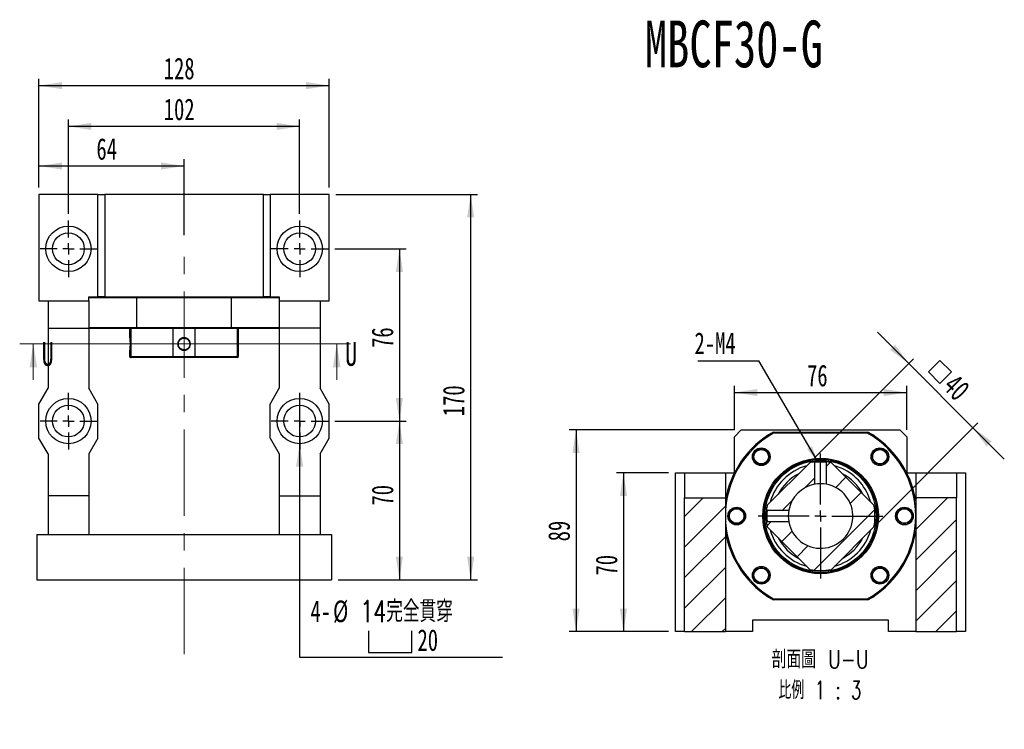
# Model space of a CAD drawing. Header units: millimetres. Extents: x 27 to 275, y 8 to 200.
# Tile 3 of 8: x 33 to 178, y 95 to 200. Entities that reach past the tile are written whole.
import ezdxf

# ---------------------------------------------------------------- set-up
doc = ezdxf.new("R2010")
doc.units = ezdxf.units.MM
doc.linetypes.add('CENTERX2', pattern=[20.32, 12.7, -2.54, 2.54, -2.54])
doc.layers.add('圖層0', color=7, linetype='Continuous')
doc.styles.add('SLDTEXTSTYLE0', font='TXT', dxfattribs={"width": 0.7})
doc.styles.add('SLDTEXTSTYLE1', font='TXT', dxfattribs={"width": 0.7, "bigfont": 'bigfont'})
doc.styles.add('SLDTEXTSTYLE3', font='TXT', dxfattribs={"width": 0.75})
doc.styles.add('SLDTEXTSTYLE4', font='TXT', dxfattribs={"width": 0.75, "bigfont": 'bigfont'})
doc.styles.add('SLDTEXTSTYLE5', font='TXT', dxfattribs={"width": 0.65625, "bigfont": 'bigfont'})
doc.dimstyles.new('SLDDIMSTYLE2', dxfattribs={"dimtxt": 0.18, "dimasz": 2.5, "dimexe": 0, "dimexo": 0.0625, "dimgap": 0, "dimtad": 0, "dimtih": 1, "dimtoh": 1, "dimdec": 0, "dimrnd": 1e-09, "dimzin": 0, "dimdsep": 46, "dimtxsty": 'Standard', "dimsah": 1, "dimcen": 0.09, "dimadec": 0, "dimazin": 0, "dimtfac": 2.5, "dimtdec": 0, "dimtofl": 0, "dimtmove": 0, "dimatfit": 3, "dimfxl": 0, "dimfrac": 2, "dimtolj": 1, "dimtzin": 0, "dimarcsym": 0})
doc.dimstyles.new('SLDDIMSTYLE3', dxfattribs={"dimtxt": 3.389974, "dimasz": 2.5, "dimexe": 0, "dimexo": 0.0625, "dimgap": 0.847493, "dimtad": 1, "dimlfac": 3, "dimrnd": 1e-09, "dimzin": 12, "dimdsep": 46, "dimtxsty": 'SLDTEXTSTYLE0', "dimsah": 1, "dimcen": 0.09, "dimadec": 0, "dimazin": 3, "dimtfac": 1, "dimtofl": 0, "dimtmove": 0, "dimatfit": 3, "dimfxl": 0, "dimfrac": 2, "dimtolj": 1, "dimtzin": 12, "dimarcsym": 0})
doc.dimstyles.new('SLDDIMSTYLE4', dxfattribs={"dimtxt": 3.389974, "dimasz": 2.5, "dimexe": 0, "dimexo": 0.0625, "dimgap": 0.847493, "dimtad": 0, "dimtih": 1, "dimtoh": 1, "dimlfac": 3, "dimrnd": 1e-09, "dimzin": 12, "dimdsep": 46, "dimtxsty": 'SLDTEXTSTYLE0', "dimblk1": 'NONE', "dimsah": 1, "dimcen": 0, "dimadec": 0, "dimazin": 3, "dimtfac": 1, "dimtmove": 0, "dimatfit": 3, "dimldrblk": 'NONE', "dimfxl": 0, "dimfrac": 2, "dimtolj": 1, "dimtzin": 12, "dimarcsym": 0})
doc.dimstyles.new('SLDDIMSTYLE5', dxfattribs={"dimtxt": 3.389974, "dimasz": 2.5, "dimexe": 0, "dimexo": 0.0625, "dimgap": 0.847493, "dimtad": 1, "dimlfac": 3, "dimrnd": 1e-09, "dimzin": 12, "dimdsep": 46, "dimtxsty": 'SLDTEXTSTYLE0', "dimsah": 1, "dimcen": 0.09, "dimadec": 0, "dimazin": 3, "dimtfac": 1, "dimtmove": 0, "dimatfit": 0, "dimfxl": 0, "dimfrac": 2, "dimtolj": 1, "dimtzin": 12, "dimarcsym": 0})

# ---------------------------------------------------------------- blocks, each defined once
blk = doc.blocks.new('_D_1')
at = {"layer": '圖層0', "color": 7}
for p, q in [((79.54, 140.51), (90.04, 140.51)), ((89.04, 140.51), (89.04, 117.18)), ((80.04, 117.18), (90.04, 117.18))]:
    blk.add_line(p, q, dxfattribs=at)
for points in [[(89.04, 140.51), (88.52, 137.12), (89.56, 137.12)], [(89.04, 117.18), (89.56, 120.57), (88.52, 120.57)]]:
    blk.add_solid(points, dxfattribs=at)
at = {"layer": '圖層0', "color": 7, "insert": (84.95, 128.09), "char_height": 3.175, "attachment_point": 1, "rotation": 90, "style": 'SLDTEXTSTYLE0'}
blk.add_mtext('70', dxfattribs=at)
blk = doc.blocks.new('_D_2')
at = {"layer": '圖層0', "color": 7}
for p, q in [((79.71, 173.84), (100.51, 173.84)), ((99.51, 173.84), (99.51, 117.18)), ((80.04, 117.18), (100.51, 117.18))]:
    blk.add_line(p, q, dxfattribs=at)
for points in [[(99.51, 173.84), (98.99, 170.45), (100.04, 170.45)], [(99.51, 117.18), (100.04, 120.57), (98.99, 120.57)]]:
    blk.add_solid(points, dxfattribs=at)
at = {"layer": '圖層0', "color": 7, "insert": (95.42, 141.23), "char_height": 3.175, "attachment_point": 1, "rotation": 90, "style": 'SLDTEXTSTYLE0'}
blk.add_mtext('170', dxfattribs=at)
blk = doc.blocks.new('_D_3')
at = {"layer": '圖層0', "color": 7}
for p, q in [((36.04, 174.84), (36.04, 179.02)), ((57.37, 167.86), (57.37, 179.02)), ((36.04, 178.02), (57.37, 178.02))]:
    blk.add_line(p, q, dxfattribs=at)
for points in [[(36.04, 178.02), (39.43, 177.5), (39.43, 178.54)], [(57.37, 178.02), (53.98, 178.54), (53.98, 177.5)]]:
    blk.add_solid(points, dxfattribs=at)
at = {"layer": '圖層0', "color": 7, "insert": (44.49, 182.11), "char_height": 3.175, "attachment_point": 1, "style": 'SLDTEXTSTYLE0'}
blk.add_mtext('64', dxfattribs=at)
blk = doc.blocks.new('_D_4')
at = {"layer": '圖層0', "color": 7}
for p, q in [((36.04, 174.84), (36.04, 190.84)), ((36.04, 189.84), (78.71, 189.84)), ((78.71, 174.84), (78.71, 190.84))]:
    blk.add_line(p, q, dxfattribs=at)
for points in [[(36.04, 189.84), (39.43, 189.32), (39.43, 190.36)], [(78.71, 189.84), (75.32, 190.36), (75.32, 189.32)]]:
    blk.add_solid(points, dxfattribs=at)
at = {"layer": '圖層0', "color": 7, "insert": (54.39, 193.94), "char_height": 3.175, "attachment_point": 1, "style": 'SLDTEXTSTYLE0'}
blk.add_mtext('128', dxfattribs=at)
blk = doc.blocks.new('SW_SYMBOL_HOLE_SPOT')
at = {"layer": '圖層0', "color": 0}
for p, q in [((0, 875), (0, 75)), ((1600, 75), (1600, 875)), ((0, 75), (1600, 75))]:
    blk.add_line(p, q, dxfattribs=at)
blk = doc.blocks.new('_D_5')
at = {"layer": '圖層0'}
for p, q in [((74.37, 143.84), (74.37, 137.18)), ((74.37, 137.18), (74.37, 105.8)), ((74.37, 105.8), (104.21, 105.8))]:
    blk.add_line(p, q, dxfattribs=at)
blk.add_solid([(74.37, 137.18), (73.85, 133.79), (74.9, 133.79)], dxfattribs=at)
at = {"layer": '圖層0', "xscale": 0.003964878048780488, "yscale": 0.003964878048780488, "zscale": 0.003964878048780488}
blk.add_blockref('SW_SYMBOL_HOLE_SPOT', (84.5, 106.2), dxfattribs=at)
at = {"layer": '圖層0', "char_height": 3.175, "attachment_point": 1}
for s, insert, style in [('14\\M+18AAE\\M+19153\\M+18AD1\\M+190FA', (83.3, 114.13), 'SLDTEXTSTYLE1'), ('4-', (75.96, 114.13), 'SLDTEXTSTYLE0'), ('%%c', (79.28, 114.13), 'SLDTEXTSTYLE0'), ('20', (91.7, 109.9), 'SLDTEXTSTYLE0')]:
    blk.add_mtext(s, dxfattribs=dict(at, insert=insert, style=style))
blk = doc.blocks.new('_NONE')
blk = doc.blocks.new('_D_6')
at = {"layer": '圖層0', "color": 7}
for p, q in [((40.37, 171.01), (40.37, 184.84)), ((74.37, 171.01), (74.37, 184.84)), ((74.37, 183.84), (40.37, 183.84))]:
    blk.add_line(p, q, dxfattribs=at)
for points in [[(40.37, 183.84), (43.76, 183.32), (43.76, 184.36)], [(74.37, 183.84), (70.98, 184.36), (70.98, 183.32)]]:
    blk.add_solid(points, dxfattribs=at)
at = {"layer": '圖層0', "color": 7, "insert": (54.39, 187.94), "char_height": 3.175, "attachment_point": 1, "style": 'SLDTEXTSTYLE0'}
blk.add_mtext('102', dxfattribs=at)
blk = doc.blocks.new('_D_7')
at = {"layer": '圖層0', "color": 7}
for p, q in [((79.54, 165.84), (90.04, 165.84)), ((89.04, 165.84), (89.04, 140.51)), ((79.54, 140.51), (90.04, 140.51))]:
    blk.add_line(p, q, dxfattribs=at)
for points in [[(89.04, 165.84), (88.52, 162.45), (89.56, 162.45)], [(89.04, 140.51), (89.56, 143.9), (88.52, 143.9)]]:
    blk.add_solid(points, dxfattribs=at)
at = {"layer": '圖層0', "color": 7, "insert": (84.95, 151.27), "char_height": 3.175, "attachment_point": 1, "rotation": 90, "style": 'SLDTEXTSTYLE0'}
blk.add_mtext('76', dxfattribs=at)
blk = doc.blocks.new('SW_CENTERMARKSYMBOL_2')
at = {"layer": '圖層0', "color": 0}
for p, q in [((0, 1.67), (0, 4.17)), ((-1.67, 0), (-4.17, 0)), ((0, 0), (-0.83, 0)), ((0, 0), (0, 0.83)), ((0, 0), (0, -0.83)), ((0, 0), (0.83, 0)), ((1.67, 0), (4.17, 0)), ((0, -1.67), (0, -4.17))]:
    blk.add_line(p, q, dxfattribs=at)
blk = doc.blocks.new('SW_CENTERMARKSYMBOL_3')
at = {"layer": '圖層0', "color": 0}
for p, q in [((0, 1.67), (0, 4.17)), ((-1.67, 0), (-4.17, 0)), ((0, 0), (-0.83, 0)), ((0, 0), (0, 0.83)), ((0, 0), (0, -0.83)), ((0, 0), (0.83, 0)), ((1.67, 0), (4.17, 0)), ((0, -1.67), (0, -4.17))]:
    blk.add_line(p, q, dxfattribs=at)
blk = doc.blocks.new('SW_CENTERMARKSYMBOL_4')
at = {"layer": '圖層0', "color": 0}
for p, q in [((0, 1.67), (0, 4.17)), ((-1.67, 0), (-4.17, 0)), ((0, 0), (-0.83, 0)), ((0, 0), (0, 0.83)), ((0, 0), (0, -0.83)), ((0, 0), (0.83, 0)), ((1.67, 0), (4.17, 0)), ((0, -1.67), (0, -4.17))]:
    blk.add_line(p, q, dxfattribs=at)
blk = doc.blocks.new('SW_CENTERMARKSYMBOL_5')
at = {"layer": '圖層0', "color": 0}
for p, q in [((0, 1.67), (0, 4.17)), ((-1.67, 0), (-4.17, 0)), ((0, 0), (-0.83, 0)), ((0, 0), (0, 0.83)), ((0, 0), (0, -0.83)), ((0, 0), (0.83, 0)), ((1.67, 0), (4.17, 0)), ((0, -1.67), (0, -4.17))]:
    blk.add_line(p, q, dxfattribs=at)
blk = doc.blocks.new('_D_8')
at = {"layer": '圖層0', "color": 7}
for p, q in [((128.63, 132.89), (120.98, 132.89)), ((121.98, 132.89), (121.98, 109.55)), ((128.63, 109.55), (120.98, 109.55))]:
    blk.add_line(p, q, dxfattribs=at)
for points in [[(121.98, 132.89), (121.46, 129.5), (122.51, 129.5)], [(121.98, 109.55), (122.51, 112.94), (121.46, 112.94)]]:
    blk.add_solid(points, dxfattribs=at)
at = {"layer": '圖層0', "color": 7, "insert": (117.89, 117.81), "char_height": 3.175, "attachment_point": 1, "rotation": 90, "style": 'SLDTEXTSTYLE0'}
blk.add_mtext('70', dxfattribs=at)
blk = doc.blocks.new('_D_9')
at = {"layer": '圖層0', "color": 7}
for p, q in [((138.3, 139.22), (114.01, 139.22)), ((115.01, 139.22), (115.01, 109.55)), ((128.63, 109.55), (114.01, 109.55))]:
    blk.add_line(p, q, dxfattribs=at)
for points in [[(115.01, 139.22), (114.49, 135.83), (115.54, 135.83)], [(115.01, 109.55), (115.54, 112.94), (114.49, 112.94)]]:
    blk.add_solid(points, dxfattribs=at)
at = {"layer": '圖層0', "color": 7, "insert": (110.92, 122.83), "char_height": 3.175, "attachment_point": 1, "rotation": 90, "style": 'SLDTEXTSTYLE0'}
blk.add_mtext('89', dxfattribs=at)
blk = doc.blocks.new('_D_10')
at = {"layer": '圖層0', "color": 7}
for p, q in [((138.3, 139.22), (138.3, 145.71)), ((163.63, 139.22), (163.63, 145.71)), ((138.3, 144.71), (163.63, 144.71))]:
    blk.add_line(p, q, dxfattribs=at)
for points in [[(138.3, 144.71), (141.69, 144.19), (141.69, 145.23)], [(163.63, 144.71), (160.24, 145.23), (160.24, 144.19)]]:
    blk.add_solid(points, dxfattribs=at)
at = {"layer": '圖層0', "color": 7, "insert": (148.98, 148.8), "char_height": 3.175, "attachment_point": 1, "style": 'SLDTEXTSTYLE0'}
blk.add_mtext('76', dxfattribs=at)
blk = doc.blocks.new('SW_SYMBOL_MOD_BOX')
at = {"layer": '圖層0', "color": 0}
for p, q in [((200, 200), (200, 800)), ((200, 800), (800, 800)), ((800, 800), (800, 200)), ((200, 200), (800, 200))]:
    blk.add_line(p, q, dxfattribs=at)
blk = doc.blocks.new('_D_11')
at = {"layer": '圖層0', "color": 7}
for p, q in [((163.95, 148.96), (159.34, 153.57)), ((150.08, 135.1), (164.65, 149.67)), ((163.95, 148.96), (173.37, 139.53)), ((159.51, 125.67), (174.08, 140.24)), ((173.37, 139.53), (177.98, 134.92))]:
    blk.add_line(p, q, dxfattribs=at)
for points in [[(163.95, 148.96), (161.92, 151.73), (161.18, 150.99)], [(173.37, 139.53), (175.4, 136.77), (176.14, 137.51)]]:
    blk.add_solid(points, dxfattribs=at)
at = {"layer": '圖層0', "color": 7, "xscale": 0.003964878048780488, "yscale": 0.003964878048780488, "zscale": 0.003964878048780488, "rotation": 315.0000000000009}
blk.add_blockref('SW_SYMBOL_MOD_BOX', (165.72, 147.74), dxfattribs=at)
at = {"layer": '圖層0', "color": 7, "insert": (171.03, 147.66), "char_height": 3.175, "attachment_point": 1, "rotation": 315, "style": 'SLDTEXTSTYLE0'}
blk.add_mtext('40', dxfattribs=at)
blk = doc.blocks.new('SW_NOTE_1')
at = {"layer": '圖層0', "color": 0, "char_height": 2.6458, "attachment_point": 2}
for s, insert, style in [('\\M+19655\\M+196CA\\M+19AA4 U-U', (8.6, 3.41), 'SLDTEXTSTYLE4'), ('\\M+194E4\\M+197E1 1 : 3', (8.56, -1.12), 'SLDTEXTSTYLE5')]:
    blk.add_mtext(s, dxfattribs=dict(at, insert=insert, style=style))
blk = doc.blocks.new('SW_NOTE_2')
at = {"layer": '圖層0', "color": 0}
blk.add_line((-8.96, 0), (0, 0), dxfattribs=at)
at = {"layer": '圖層0', "color": 0, "insert": (-9.45, 4.2), "char_height": 3.175, "attachment_point": 1, "style": 'SLDTEXTSTYLE0'}
blk.add_mtext('2-M4', dxfattribs=at)
blk = doc.blocks.new('SW_CENTERMARKSYMBOL_6')
at = {"layer": '圖層0', "color": 0}
for p, q in [((0, 1.67), (0, 9.17)), ((-1.67, 0), (-9.17, 0)), ((0, 0), (-0.83, 0)), ((0, 0), (0, 0.83)), ((0, 0), (0, -0.83)), ((0, 0), (0.83, 0)), ((1.67, 0), (9.17, 0)), ((0, -1.67), (0, -9.17))]:
    blk.add_line(p, q, dxfattribs=at)

msp = doc.modelspace()

# ---------------------------------------------------------------- hatches: boundary and pattern name
at = {"layer": '圖層0', "linetype": 'Continuous', "lineweight": 18}
h = msp.add_hatch(dxfattribs=at)
h.set_pattern_fill('ANSI31', color=256, style=0)
edge = h.paths.add_edge_path(flags=0)
edge.add_spline(control_points=[(143.0198, 127.4908), (143.0346, 127.476), (143.0494, 127.4612), (143.0642, 127.4464), (143.0717, 127.4388), (143.0793, 127.4312), (143.0869, 127.4236), (143.0945, 127.416), (143.1021, 127.4084), (143.1097, 127.4008)], knot_values=[0, 0, 0, 0, 0.0001883, 0.0001883, 0.0001883, 0.00028491, 0.00028491, 0.00028491, 0.00038152, 0.00038152, 0.00038152, 0.00038152], weights=[1, 1, 1, 1, 1, 1, 1, 1, 1, 1], degree=3, periodic=0)
edge.add_line((143.1097, 127.4008), (146.291, 127.4009))
edge.add_arc((150.9646, 126.5524), 4.75, 100.28934, 169.71066, ccw=False)
edge.add_line((150.1162, 131.226), (150.1162, 134.4074))
edge.add_spline(control_points=[(150.1162, 134.4074), (150.1014, 134.4221), (150.0866, 134.4369), (150.0718, 134.4517), (150.0642, 134.4593), (150.0566, 134.4669), (150.049, 134.4745), (150.0414, 134.482), (150.0338, 134.4896), (150.0262, 134.4972)], knot_values=[0, 0, 0, 0, 0.00018831, 0.00018831, 0.00018831, 0.00028491, 0.00028491, 0.00028491, 0.00038152, 0.00038152, 0.00038152, 0.00038152], weights=[1, 1, 1, 1, 1, 1, 1, 1, 1, 1], degree=3, periodic=0)
edge.add_arc((150.9646, 126.5524), 8, 96.736405, 101.44269)
edge.add_line((149.3775, 134.3934), (143.1236, 128.1395))
edge.add_arc((150.9646, 126.5524), 8, 168.55731, 173.263757)
h = msp.add_hatch(dxfattribs=at)
h.set_pattern_fill('ANSI31', color=256, style=0)
edge = h.paths.add_edge_path(flags=0)
edge.add_line((143.1236, 124.9653), (149.3775, 118.7114))
edge.add_arc((150.9646, 126.5524), 8, 258.55731, 281.44269)
edge.add_line((152.5517, 118.7114), (158.8056, 124.9653))
edge.add_arc((150.9646, 126.5524), 8, 348.55731, 371.44269)
edge.add_line((158.8056, 128.1395), (152.5517, 134.3934))
edge.add_arc((150.9646, 126.5524), 8, 78.55731, 83.263556)
edge.add_spline(control_points=[(151.903, 134.4972), (151.8882, 134.4824), (151.8734, 134.4676), (151.8586, 134.4529), (151.851, 134.4453), (151.8434, 134.4377), (151.8358, 134.4301), (151.8282, 134.4225), (151.8206, 134.4149), (151.813, 134.4074)], knot_values=[0, 0, 0, 0, 0.0001883, 0.0001883, 0.0001883, 0.00028491, 0.00028491, 0.00028491, 0.00038152, 0.00038152, 0.00038152, 0.00038152], weights=[1, 1, 1, 1, 1, 1, 1, 1, 1, 1], degree=3, periodic=0)
edge.add_line((151.813, 134.4074), (151.813, 131.226))
edge.add_arc((150.9646, 126.5524), 4.75, -169.71066, 79.71066, ccw=False)
edge.add_line((146.291, 125.704), (143.1096, 125.704))
edge.add_spline(control_points=[(143.1096, 125.704), (143.0949, 125.6892), (143.0801, 125.6744), (143.0653, 125.6596), (143.0577, 125.652), (143.0501, 125.6444), (143.0426, 125.6368), (143.035, 125.6292), (143.0274, 125.6216), (143.0198, 125.614)], knot_values=[0, 0, 0, 0, 0.0001883, 0.0001883, 0.0001883, 0.00028491, 0.00028491, 0.00028491, 0.00038152, 0.00038152, 0.00038152, 0.00038152], weights=[1, 1, 1, 1, 1, 1, 1, 1, 1, 1], degree=3, periodic=0)
edge.add_arc((150.9646, 126.5524), 8, 186.736179, 191.44269)
h = msp.add_hatch(dxfattribs=at)
h.set_pattern_fill('ANSI31', color=256, style=0)
h.paths.add_polyline_path([(130.9646, 129.2191), (130.9646, 109.5524), (136.9646, 109.5524), (136.9646, 129.2191)], flags=0)
h = msp.add_hatch(dxfattribs=at)
h.set_pattern_fill('ANSI31', color=256, style=0)
h.paths.add_polyline_path([(170.9646, 129.2191), (164.9646, 129.2191), (164.9646, 109.5524), (170.9646, 109.5524)], flags=0)

# ---------------------------------------------------------------- linework, layer by layer
at = {"color": 7, "linetype": 'Continuous', "lineweight": 25}
for p, q in [((36.0409, 173.8427), (36.0409, 158.1761)), ((44.7076, 173.8427), (36.0409, 173.8427)), ((44.7076, 158.7927), (44.7076, 173.8427)), ((44.7076, 173.8427), (45.7076, 173.8427)), ((69.0409, 173.8427), (45.7076, 173.8427)), ((45.7076, 173.8427), (45.7076, 158.7927)), ((69.0409, 158.7927), (69.0409, 173.8427)), ((69.0409, 173.8427), (70.0409, 173.8427)), ((70.0409, 173.8427), (70.0409, 158.7927)), ((78.7076, 173.8427), (70.0409, 173.8427)), ((78.7076, 158.1761), (78.7076, 173.8427)), ((36.0409, 158.1761), (37.3743, 158.1761)), ((37.3743, 158.1761), (43.3743, 158.1761)), ((37.3743, 158.1761), (37.3743, 154.1761)), ((43.3743, 158.1761), (43.3743, 158.7927)), ((43.3743, 158.7927), (44.7076, 158.7927)), ((50.4041, 158.6261), (43.3743, 158.6261)), ((43.3743, 158.1761), (43.3743, 154.1761)), ((45.7076, 158.7927), (44.7076, 158.7927)), ((45.7076, 158.7927), (69.0409, 158.7927)), ((50.4041, 158.6261), (50.4041, 154.2927)), ((64.3444, 158.6261), (50.4041, 158.6261)), ((64.3444, 154.2927), (64.3444, 158.6261)), ((71.3743, 158.6261), (64.3444, 158.6261)), ((70.0409, 158.7927), (69.0409, 158.7927)), ((70.0409, 158.7927), (71.3743, 158.7927)), ((71.3743, 158.7927), (71.3743, 158.1761)), ((71.3743, 158.1761), (77.3743, 158.1761)), ((71.3743, 158.1761), (71.3743, 154.1761)), ((77.3743, 158.1761), (78.7076, 158.1761)), ((77.3743, 158.1761), (77.3743, 154.1761)), ((37.3743, 154.1761), (43.3743, 154.1761)), ((37.3743, 154.1761), (37.3743, 145.3427)), ((43.3743, 154.2927), (50.4041, 154.2927)), ((43.3743, 154.1761), (43.3743, 145.3427)), ((50.4481, 154.1261), (43.3743, 154.1261)), ((49.3743, 154.1261), (49.3743, 152.772)), ((49.5333, 154.1261), (49.5333, 150.0094)), ((50.4041, 154.2927), (64.3444, 154.2927)), ((64.3005, 154.1261), (50.4481, 154.1261)), ((55.7872, 150.0094), (55.7872, 154.1261)), ((58.9614, 154.1261), (58.9614, 150.0094)), ((71.3743, 154.1261), (64.3005, 154.1261)), ((64.3444, 154.2927), (71.3743, 154.2927)), ((65.2152, 150.0094), (65.2152, 154.1261)), ((65.3743, 150.0094), (65.3743, 154.1261)), ((77.3743, 154.1761), (71.3743, 154.1761)), ((71.3743, 154.1761), (71.3743, 145.3427)), ((77.3743, 154.1761), (77.3743, 145.3427)), ((49.3743, 150.9137), (49.3743, 150.0094)), ((49.3743, 150.0094), (49.5409, 149.8427)), ((49.3743, 150.0094), (49.5333, 150.0094)), ((49.5333, 150.0094), (55.7872, 150.0094)), ((49.6869, 149.8427), (49.5409, 149.8427)), ((55.8693, 149.8427), (49.6869, 149.8427)), ((55.7872, 150.0094), (58.9614, 150.0094)), ((58.8792, 149.8427), (55.8693, 149.8427)), ((65.0617, 149.8427), (58.8792, 149.8427)), ((58.9614, 150.0094), (65.2152, 150.0094)), ((65.2076, 149.8427), (65.0617, 149.8427)), ((65.2076, 149.8427), (65.3743, 150.0094)), ((65.2152, 150.0094), (65.3743, 150.0094)), ((36.0409, 143.0094), (37.3743, 145.3427)), ((44.7076, 143.0094), (43.3743, 145.3427)), ((70.0409, 143.0094), (71.3743, 145.3427)), ((78.7076, 143.0094), (77.3743, 145.3427)), ((36.0409, 138.0094), (36.0409, 143.0094)), ((44.7076, 138.0094), (44.7076, 143.0094)), ((70.0409, 138.0094), (70.0409, 143.0094)), ((78.7076, 138.0094), (78.7076, 143.0094)), ((139.2979, 139.2191), (138.2979, 138.2191)), ((139.2979, 139.2191), (162.6313, 139.2191)), ((163.6313, 138.2191), (162.6313, 139.2191)), ((37.3743, 135.6761), (36.0409, 138.0094)), ((44.7076, 138.0094), (43.3743, 135.6761)), ((70.0409, 138.0094), (71.3743, 135.6761)), ((77.3743, 135.6761), (78.7076, 138.0094)), ((138.2979, 132.8967), (138.2979, 138.2191)), ((143.9944, 138.8858), (157.9348, 138.8858)), ((157.8908, 138.7191), (144.0384, 138.7191)), ((163.6313, 138.2191), (163.6313, 132.8967)), ((37.3743, 135.6761), (37.3743, 129.5094)), ((43.3743, 135.6761), (43.3743, 129.5094)), ((71.3743, 135.6761), (71.3743, 129.5094)), ((77.3743, 135.6761), (77.3743, 129.5094)), ((158.6811, 134.8063), (158.608, 134.975)), ((142.7107, 134.2689), (142.5014, 134.1782)), ((143.1236, 128.1395), (149.3775, 134.3934)), ((150.1162, 131.226), (150.1162, 134.4074)), ((151.813, 134.4074), (151.813, 131.226)), ((152.5517, 134.3934), (158.8056, 128.1395)), ((129.6313, 109.5524), (129.6313, 132.8858)), ((129.6313, 132.8858), (130.9646, 132.8858)), ((130.9646, 132.8858), (136.9646, 132.8858)), ((130.9646, 132.8858), (130.9646, 129.2191)), ((136.9646, 132.8858), (136.9646, 129.2191)), ((136.9646, 132.8858), (138.2924, 132.8858)), ((163.6367, 132.8858), (164.9646, 132.8858)), ((164.9646, 132.8858), (170.9646, 132.8858)), ((164.9646, 132.8858), (164.9646, 129.2191)), ((170.9646, 132.8858), (170.9646, 129.2191)), ((170.9646, 132.8858), (172.2979, 132.8858)), ((172.2979, 132.8858), (172.2979, 109.5524)), ((43.3743, 129.5094), (37.3743, 129.5094)), ((37.3743, 129.5094), (37.3743, 123.8427)), ((43.3743, 129.5094), (43.3743, 123.8427)), ((71.3743, 129.5094), (77.3743, 129.5094)), ((71.3743, 129.5094), (71.3743, 123.8427)), ((77.3743, 129.5094), (77.3743, 123.8427)), ((130.9646, 129.2191), (136.9646, 129.2191)), ((130.9646, 109.5524), (130.9646, 129.2191)), ((136.9646, 129.2191), (136.9646, 109.5524)), ((164.9646, 129.2191), (164.9646, 109.5524)), ((170.9646, 129.2191), (164.9646, 129.2191)), ((170.9646, 109.5524), (170.9646, 129.2191)), ((139.6718, 126.1724), (139.5791, 125.9378)), ((143.1096, 127.4009), (146.291, 127.4009)), ((162.2573, 126.9324), (162.319, 127.0884)), ((146.291, 125.704), (143.1096, 125.704)), ((149.3775, 118.7114), (143.1236, 124.9653)), ((158.8056, 124.9653), (152.5517, 118.7114)), ((35.7076, 123.8427), (35.7076, 117.1761)), ((35.7076, 123.8427), (79.0409, 123.8427)), ((79.0409, 123.8427), (79.0409, 117.1761)), ((159.2185, 118.836), (159.3597, 118.8971)), ((143.2481, 118.2985), (143.3308, 118.1078)), ((35.7076, 117.1761), (79.0409, 117.1761)), ((144.0384, 114.3858), (157.8908, 114.3858)), ((157.9348, 114.2191), (143.9944, 114.2191)), ((160.9646, 111.2191), (140.9646, 111.2191)), ((140.9646, 111.2191), (140.9646, 109.5524)), ((160.9646, 109.5524), (160.9646, 111.2191)), ((130.9646, 109.5524), (129.6313, 109.5524)), ((130.9646, 109.5524), (136.9646, 109.5524)), ((140.9646, 109.5524), (136.9646, 109.5524)), ((164.9646, 109.5524), (160.9646, 109.5524)), ((164.9646, 109.5524), (170.9646, 109.5524)), ((172.2979, 109.5524), (170.9646, 109.5524))]:
    msp.add_line(p, q, dxfattribs=at)
at = {"color": 7, "linetype": 'Continuous', "lineweight": 18}
for p, q in [((81.8247, 151.8942), (33.2065, 151.8942)), ((35.2065, 146.5742), (35.2065, 151.8942)), ((79.8247, 146.5742), (79.8247, 151.8942))]:
    msp.add_line(p, q, dxfattribs=at)
at = {"color": 7, "linetype": 'Continuous', "lineweight": 25, "flags": 128}
for points in [[(150.0262, 134.4972), (150.049, 134.4745), (150.0718, 134.4517), (150.1162, 134.4074)], [(151.813, 134.4074), (151.8358, 134.4301), (151.8586, 134.4529), (151.903, 134.4972)], [(143.1097, 127.4008), (143.0869, 127.4236), (143.0642, 127.4464), (143.0198, 127.4908)], [(143.0198, 125.614), (143.0426, 125.6368), (143.0653, 125.6596), (143.1097, 125.704)]]:
    msp.add_lwpolyline(points, dxfattribs=at)
at = {"color": 7, "linetype": 'Continuous', "lineweight": 25}
for centre, radius in [((40.3743, 165.8427), 3.3333), ((40.3743, 165.8427), 2.3333), ((74.3743, 165.8427), 3.3333), ((74.3743, 165.8427), 2.3333), ((40.3743, 140.5094), 3.3333), ((74.3743, 140.5094), 3.3333), ((40.3743, 140.5094), 2.3333), ((74.3743, 140.5094), 2.3333), ((142.2436, 135.2734), 1.3), ((142.2436, 135.2734), 1.1333), ((142.2436, 135.2734), 1.0667), ((159.6856, 135.2734), 1.3), ((159.6856, 135.2734), 1.1333), ((159.6856, 135.2734), 1.0667), ((150.9646, 126.5524), 8.5), ((150.9646, 126.5524), 8.3333), ((150.9646, 126.5524), 8.1667), ((138.6313, 126.5524), 1.3), ((138.6313, 126.5524), 1.1333), ((138.6313, 126.5524), 1.0667), ((163.2979, 126.5524), 1.3), ((163.2979, 126.5524), 1.1333), ((163.2979, 126.5524), 1.0667), ((142.2436, 117.8314), 1.3), ((142.2436, 117.8314), 1.1333), ((142.2436, 117.8314), 1.0667), ((159.6856, 117.8314), 1.3), ((159.6856, 117.8314), 1.1333), ((159.6856, 117.8314), 1.0667)]:
    msp.add_circle(centre, radius, dxfattribs=at)
for centre, radius, start, end in [((150.9646, 126.5524), 14.1667, 119.472932, 171.202589), ((150.9646, 126.5524), 14, 119.651845, 240.348155), ((150.9646, 126.5524), 14, 299.651845, 60.348155), ((150.9646, 126.5524), 14.1667, 8.797411, 60.527068), ((150.9646, 126.5524), 7.6667, 105.408154, 164.591846), ((150.9646, 126.5524), 8, 96.736864, 101.44269), ((150.9646, 126.5524), 8, 83.263569, 96.736848), ((150.9646, 127.8239), 6.6379, 82.656622, 97.343546), ((150.9646, 126.5524), 8, 78.55731, 83.263556), ((150.9646, 126.5524), 7.6667, 65.495947, 74.591846), ((150.9646, 126.5524), 7.6667, 15.408154, 65.495947), ((150.9646, 126.5524), 7, 117.24721, 152.75279), ((150.9646, 126.5524), 7, 27.24721, 62.75279), ((150.9646, 126.5524), 4.75, 190.28934, 79.71066), ((150.9646, 126.5524), 4.75, 100.28934, 169.71066), ((150.9646, 126.5524), 4.75, 79.710691, 100.289309), ((150.9646, 126.5524), 8, 173.263764, 186.736615), ((150.9646, 126.5524), 8, 168.55731, 173.263757), ((150.9646, 126.5524), 8, 348.55731, 11.44269), ((149.6936, 126.5524), 6.6384, 172.657158, 187.34301), ((150.9646, 126.5524), 4.75, 169.710691, 190.289309), ((150.9646, 126.5524), 8, 186.736633, 191.44269), ((150.9646, 126.5524), 7.6667, 195.408154, 254.591846), ((150.9646, 126.5524), 7.6667, 285.408154, 344.591846), ((150.9646, 126.5524), 14.1667, 188.797411, 240.527068), ((150.9646, 126.5524), 7, 207.24721, 242.75279), ((150.9646, 126.5524), 7, 297.24721, 332.75279), ((150.9646, 126.5524), 14.1667, 299.472932, 351.202589), ((150.9646, 126.5524), 8, 258.55731, 281.44269)]:
    msp.add_arc(centre, radius, start, end, dxfattribs=at)
for points in [[(50.4041, 158.6261), (50.4187, 158.6816), (50.4334, 158.7372), (50.4481, 158.7927)], [(64.3005, 158.7927), (64.3152, 158.7372), (64.3298, 158.6816), (64.3444, 158.6261)], [(50.4481, 154.1261), (50.4334, 154.1816), (50.4187, 154.2372), (50.4041, 154.2927)], [(64.3444, 154.2927), (64.3298, 154.2372), (64.3152, 154.1816), (64.3005, 154.1261)], [(49.5333, 150.0094), (49.5844, 149.9538), (49.6356, 149.8983), (49.6869, 149.8427)], [(55.8693, 149.8427), (55.842, 149.8983), (55.8146, 149.9538), (55.7872, 150.0094)], [(58.9614, 150.0094), (58.9339, 149.9538), (58.9065, 149.8983), (58.8792, 149.8427)], [(65.2152, 150.0094), (65.1641, 149.9538), (65.1129, 149.8983), (65.0617, 149.8427)], [(144.0384, 138.7191), (144.0237, 138.7746), (144.009, 138.8302), (143.9944, 138.8858)], [(157.9348, 138.8858), (157.9202, 138.8302), (157.9055, 138.7746), (157.8908, 138.7191)], [(144.0384, 114.3858), (144.0237, 114.3302), (144.009, 114.2747), (143.9944, 114.2191)], [(157.9348, 114.2191), (157.9202, 114.2747), (157.9055, 114.3302), (157.8908, 114.3858)]]:
    msp.add_open_spline(points, degree=3, dxfattribs=at)
for points, knots in [([(49.3743, 152.772), (49.376, 152.7576), (49.3794, 152.7288), (49.4021, 152.5162), (49.4234, 152.2081), (49.4328, 151.8426), (49.4234, 151.4772), (49.4021, 151.1693), (49.3794, 150.9569), (49.376, 150.9281), (49.3743, 150.9137)], [0, 0, 0, 0, 0.1256467, 0.25098226, 0.37575216, 0.50006862, 0.6243401, 0.74897984, 0.87441812, 1, 1, 1, 1]), ([(57.3743, 150.9135), (57.3131, 150.9135), (57.19, 150.9256), (57.0126, 150.9798), (56.8485, 151.0654), (56.7055, 151.1814), (56.5881, 151.3227), (56.5015, 151.4851), (56.4466, 151.6606), (56.4283, 151.8428), (56.4464, 152.025), (56.5014, 152.2004), (56.588, 152.3627), (56.7053, 152.5039), (56.8484, 152.6199), (57.0129, 152.7055), (57.1907, 152.7599), (57.3751, 152.7779), (57.5595, 152.76), (57.7367, 152.7056), (57.9006, 152.6199), (58.0433, 152.5038), (58.1605, 152.3624), (58.2471, 152.2001), (58.302, 152.0246), (58.3202, 151.8423), (58.3019, 151.6599), (58.2467, 151.4845), (58.1599, 151.3222), (58.0426, 151.1809), (57.8997, 151.065), (57.7356, 150.9795), (57.5584, 150.9253), (57.4354, 150.9134), (57.3743, 150.9135)], [0, 0, 0, 0, 0.03124195, 0.06281392, 0.09434262, 0.12547436, 0.15651423, 0.18785726, 0.21912365, 0.2500195, 0.28085268, 0.31216198, 0.34344199, 0.37447936, 0.40558096, 0.43719113, 0.46886097, 0.50015565, 0.53137688, 0.56295657, 0.5944209, 0.62553336, 0.65656993, 0.68788738, 0.71917708, 0.7500748, 0.78093435, 0.81227192, 0.84356988, 0.87463656, 0.90571709, 0.93722744, 0.96879411, 1, 1, 1, 1]), ([(57.3743, 150.9927), (57.4361, 150.9927), (57.5722, 151.0076), (57.7829, 151.0843), (57.9845, 151.2321), (58.1325, 151.4337), (58.2093, 151.6447), (58.2349, 151.8774), (58.1862, 152.1618), (58.0161, 152.4303), (57.7837, 152.6006), (57.5729, 152.6776), (57.3397, 152.7035), (57.0548, 152.6546), (56.786, 152.4839), (56.6158, 152.2512), (56.5391, 152.0403), (56.5136, 151.8077), (56.5624, 151.5234), (56.7216, 151.2725), (56.9185, 151.1171), (57.0791, 151.0398), (57.2314, 151.0005), (57.3289, 150.9927), (57.3743, 150.9927)], [0, 0, 0, 0, 0.03481694, 0.07650069, 0.12505016, 0.17377331, 0.21549932, 0.25022617, 0.30480283, 0.37491635, 0.42350344, 0.46519079, 0.49997701, 0.55480831, 0.6249005, 0.67356806, 0.71525613, 0.74996288, 0.80452495, 0.87465652, 0.9118168, 0.94509263, 0.97448542, 1, 1, 1, 1]), ([(159.2185, 136.2779), (159.0865, 136.2165), (158.9673, 136.1293), (158.771, 135.9152), (158.6941, 135.7885), (158.5949, 135.5157), (158.5726, 135.3687), (158.5851, 135.0818), (158.6197, 134.9384), (158.6811, 134.8063)], [0, 0, 0, 0, 0.25, 0.25, 0.5, 0.5, 0.75, 0.75, 1, 1, 1, 1]), ([(159.7496, 136.3865), (159.6584, 136.3882), (159.4733, 136.3917), (159.3042, 136.3162), (159.2185, 136.2779)], [0, 0, 0, 0, 0.49298393, 1, 1, 1, 1]), ([(141.1285, 135.3751), (141.1261, 135.271), (141.1214, 135.073), (141.2012, 134.8921), (141.2391, 134.8063)], [0, 0, 0, 0, 0.52558986, 1, 1, 1, 1]), ([(141.2391, 134.8063), (141.3005, 134.6743), (141.3878, 134.5552), (141.6019, 134.3588), (141.7286, 134.2819), (142.0013, 134.1827), (142.1483, 134.1604), (142.4352, 134.1729), (142.5787, 134.2075), (142.7107, 134.2689)], [0, 0, 0, 0, 0.25, 0.25, 0.5, 0.5, 0.75, 0.75, 1, 1, 1, 1]), ([(163.678, 127.593), (163.5412, 127.643), (163.3952, 127.6655), (163.105, 127.6529), (162.9611, 127.6177), (162.698, 127.495), (162.5783, 127.4068), (162.3843, 127.1951), (162.3073, 127.0692), (162.2573, 126.9324)], [0, 0, 0, 0, 0.25, 0.25, 0.5, 0.5, 0.75, 0.75, 1, 1, 1, 1]), ([(164.2898, 127.0774), (164.2661, 127.1262), (164.1865, 127.2896), (163.9658, 127.4731), (163.7633, 127.5574), (163.678, 127.593)], [0, 0, 0, 0, 0.19763071, 0.66158432, 1, 1, 1, 1]), ([(137.5731, 126.1499), (137.6156, 126.0581), (137.7119, 125.8505), (137.9622, 125.631), (138.1655, 125.5472), (138.2512, 125.5118)], [0, 0, 0, 0, 0.31391862, 0.71063113, 1, 1, 1, 1]), ([(138.2512, 125.5118), (138.388, 125.4619), (138.534, 125.4394), (138.8242, 125.4519), (138.9681, 125.4871), (139.2312, 125.6099), (139.3509, 125.6981), (139.5449, 125.9097), (139.6219, 126.0356), (139.6718, 126.1724)], [0, 0, 0, 0, 0.25, 0.25, 0.5, 0.5, 0.75, 0.75, 1, 1, 1, 1]), ([(160.6901, 118.2985), (160.6287, 118.4306), (160.5414, 118.5497), (160.3273, 118.746), (160.2006, 118.8229), (159.9279, 118.9221), (159.7808, 118.9444), (159.494, 118.932), (159.3505, 118.8974), (159.2185, 118.836)], [0, 0, 0, 0, 0.25, 0.25, 0.5, 0.5, 0.75, 0.75, 1, 1, 1, 1]), ([(142.7107, 116.8269), (142.8427, 116.8883), (142.9618, 116.9756), (143.1582, 117.1897), (143.2351, 117.3164), (143.3343, 117.5892), (143.3566, 117.7362), (143.3441, 118.023), (143.3095, 118.1665), (143.2481, 118.2985)], [0, 0, 0, 0, 0.25, 0.25, 0.5, 0.5, 0.75, 0.75, 1, 1, 1, 1]), ([(160.7757, 117.5603), (160.7863, 117.5922), (160.8369, 117.745), (160.8079, 118.0104), (160.725, 118.2131), (160.6901, 118.2985)], [0, 0, 0, 0, 0.13253208, 0.63412828, 1, 1, 1, 1]), ([(142.0988, 116.7141), (142.2176, 116.7108), (142.4303, 116.7048), (142.6248, 116.7895), (142.7107, 116.8269)], [0, 0, 0, 0, 0.558200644, 1, 1, 1, 1])]:
    msp.add_open_spline(points, degree=3, knots=knots, dxfattribs=at)
at = {"color": 7, "linetype": 'Continuous', "lineweight": 18}
for points in [[(35.2065, 151.8942), (34.6465, 148.3942), (35.7665, 148.3942)], [(79.8247, 151.8942), (79.2647, 148.3942), (80.3847, 148.3942)]]:
    msp.add_solid(points, dxfattribs=at)
at = {"layer": '圖層0', "color": 7, "linetype": 'CENTERX2', "lineweight": 18}
msp.add_line((57.3743, 106.2494), (57.3743, 166.8573), dxfattribs=at)

# ---------------------------------------------------------------- block references
at = {"layer": '圖層0', "color": 7}
for name, p in [('SW_CENTERMARKSYMBOL_4', (40.3743, 165.8427)), ('SW_CENTERMARKSYMBOL_5', (74.3743, 165.8427)), ('SW_NOTE_2', (141.8818, 149.3472)), ('SW_CENTERMARKSYMBOL_3', (40.3743, 140.5094)), ('SW_CENTERMARKSYMBOL_2', (74.3743, 140.5094)), ('SW_CENTERMARKSYMBOL_6', (150.9646, 126.5524))]:
    msp.add_blockref(name, p, dxfattribs=at)
at = {"layer": '圖層0'}
msp.add_blockref('SW_NOTE_1', (142.2921, 103.4097), dxfattribs=at)

# ---------------------------------------------------------------- texts
at = {"color": 7, "linetype": 'Continuous', "char_height": 3.5, "attachment_point": 1, "style": 'SLDTEXTSTYLE3'}
for insert in [(36.4281, 152.1319), (81.0464, 152.1319)]:
    msp.add_mtext('U', dxfattribs=dict(at, insert=insert))
at = {"layer": '圖層0', "color": 7, "insert": (125.1199, 199.4116), "char_height": 6.87917, "attachment_point": 1, "style": 'SLDTEXTSTYLE0'}
msp.add_mtext('MBCF30-G', dxfattribs=at)

# ---------------------------------------------------------------- dimensions: what is measured, and where the dimension line sits
at = {"layer": '圖層0', "color": 7}
for base, p1, p2, picture, middle in [((78.7076, 189.8427), (36.0409, 173.8427), (78.7076, 173.8427), '_D_4', (57.3743, 189.8427)), ((40.3743, 183.8427), (74.3743, 170.0094), (40.3743, 170.0094), '_D_6', (57.3743, 183.8427)), ((57.3743, 178.0167), (36.0409, 173.8427), (57.3743, 166.8573), '_D_3', (46.4821, 178.0167)), ((163.6313, 144.7103), (138.2979, 138.2191), (163.6313, 138.2191), '_D_10', (150.9646, 144.7103))]:
    dim = msp.add_linear_dim(base=base, p1=p1, p2=p2, dimstyle='SLDDIMSTYLE3', dxfattribs=at)
    dim.commit()
    dim.dimension.update_dxf_attribs({"geometry": picture, "text_midpoint": middle, "dimtype": 160})
for base, p1, p2, picture, middle in [((99.5141, 117.1761), (78.7076, 173.8427), (79.0409, 117.1761), '_D_2', (99.5141, 144.2127)), ((89.0409, 140.5094), (78.5409, 165.8427), (78.5409, 140.5094), '_D_7', (89.0409, 153.2601)), ((89.0409, 117.1761), (78.5409, 140.5094), (79.0409, 117.1761), '_D_1', (89.0409, 130.0739)), ((115.0136, 109.5524), (139.2979, 139.2191), (129.6313, 109.5524), '_D_9', (115.0136, 124.8142)), ((121.9845, 109.5524), (129.6313, 132.8858), (129.6313, 109.5524), '_D_8', (121.9845, 119.8017))]:
    dim = msp.add_linear_dim(base=base, p1=p1, p2=p2, angle=90, dimstyle='SLDDIMSTYLE3', dxfattribs=at)
    dim.commit()
    dim.dimension.update_dxf_attribs({"geometry": picture, "text_midpoint": middle, "dimtype": 160})
dim = msp.add_linear_dim(base=(173.3742, 139.534), p1=(149.3775, 134.3934), p2=(158.8056, 124.9653), angle=315, text='{\\fGDT;o}<>', dimstyle='SLDDIMSTYLE5', dxfattribs=at)
dim.commit()
dim.dimension.update_dxf_attribs({"geometry": '_D_11', "text_midpoint": (168.1979, 144.7103), "dimtype": 160})
at = {"layer": '圖層0'}
dim = msp.add_diameter_dim_2p(p1=(74.3743, 143.8427), p2=(74.3743, 137.1761), text='4-%%c14完全貫穿\\P{\\fGDT;v}<>', dimstyle='SLDDIMSTYLE4', override={"dimpost": '<>'}, dxfattribs=at)
dim.commit()
dim.dimension.update_dxf_attribs({"geometry": '_D_5', "text_midpoint": (90.0846, 110.037), "dimtype": 163})

# ---------------------------------------------------------------- leaders
at = {"layer": '圖層0', "color": 7}
msp.add_leader([(150.6074, 134.4517), (141.8818, 149.3472)], dimstyle='SLDDIMSTYLE2', dxfattribs=at)

doc.saveas('drawing.dxf')
